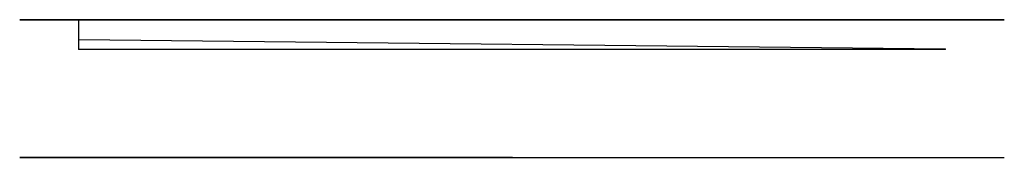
# Model space of a CAD drawing. Header units: centimetres. Extents: x -50 to 50, y 0 to 14.
import ezdxf

# ---------------------------------------------------------------- set-up
doc = ezdxf.new("R2010")
doc.units = ezdxf.units.CM
doc.header["$MEASUREMENT"] = 0
doc.layers.add('', color=7, linetype='Continuous')

msp = doc.modelspace()

# ---------------------------------------------------------------- linework, layer by layer
at = {"layer": ''}
for p, q in [((-50, 14, 40), (-5, 14, 40)), ((50, 14, -40), (-50, 14, -40)), ((-50, 14, -40), (-50, 14, 40)), ((-5, 14, 34), (-44, 14, 34)), ((-44, 14, 34), (-44, 14, -34)), ((-44, 14, -34), (44, 14, -34)), ((-44, 11, 34), (-44, 14, 34)), ((44, 14, -34), (44, 14, -15)), ((50, 14, -15), (50, 14, -40)), ((44, 11, -34), (-44, 11.94, 34)), ((-44, 11, 34), (44, 11, -34)), ((-5, 0, 40), (-50, 0, 40)), ((-50, 0, 40), (-50, 0, -40)), ((-50, 0, -40), (50, 0, -40)), ((0, 0), (-50, 0, -40)), ((-50, 0, 40), (50, 0, -40)), ((-5, 0, 34), (-44, 0, 34)), ((-44, 0, 34), (-44, 0, -34)), ((-44, 0, -34), (44, 0, -34)), ((44, 0, -34), (44, 0, -15)), ((50, 0, -40), (50, 0, -15))]:
    msp.add_line(p, q, dxfattribs=at)
at = {"layer": '', "extrusion": (0, 1, 0)}
msp.add_circle((-35, -25, 14), 4.5, dxfattribs=at)
for centre, radius in [((5, -15, 14), 49), ((5, -15, 14), 55), ((5, -15), 55), ((5, -15), 49)]:
    msp.add_arc(centre, radius, 90, 180, dxfattribs=at)
at = {"layer": ''}
for p in [(0, 14), (-44, 11, 34), (44, 11, -34), (0, 0)]:
    msp.add_point(p, dxfattribs=at)

doc.saveas('drawing.dxf')
